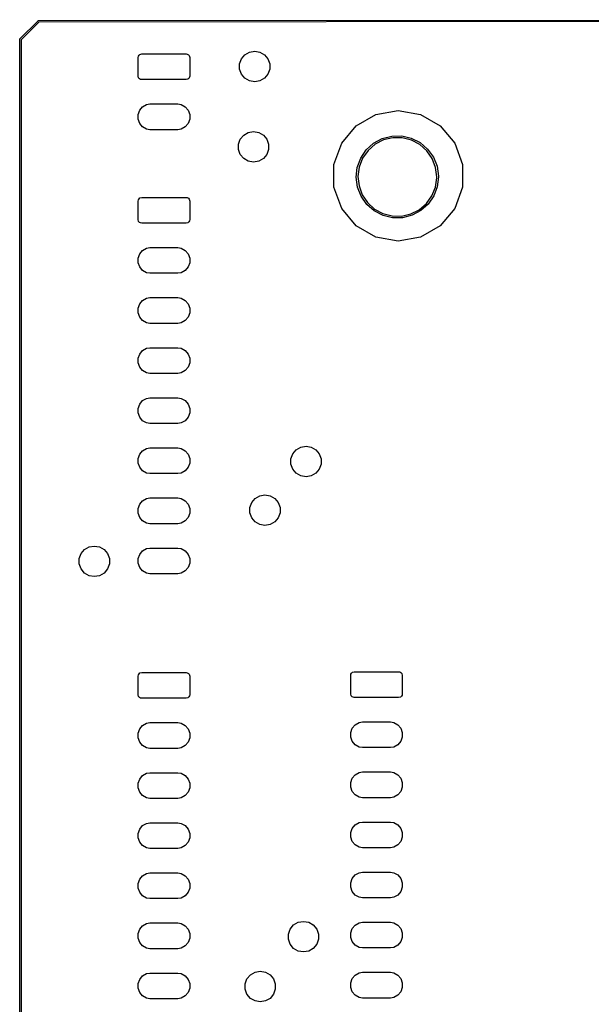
# Model space of a CAD drawing. Extents: x 81 to 161, y -172 to -32.
# Tile 2 of 3: x 81 to 121, y -101 to -32. Entities that reach past the tile are written whole.
import ezdxf

# ---------------------------------------------------------------- set-up
doc = ezdxf.new("R2010")
doc.units = 0
doc.header["$MEASUREMENT"] = 0
doc.layers.add('BLACK', color=7, linetype='CONTINUOUS')

msp = doc.modelspace()

# ---------------------------------------------------------------- linework, layer by layer
at = {"layer": 'BLACK', "linetype": 'CONTINUOUS'}
for p, q in [((81.5002, -33.2371), (82.7671, -31.9702)), ((82.8247, -32.054), (81.584, -33.2947)), ((82.7671, -31.9702), (82.7713, -31.9651)), ((82.7713, -31.9651), (82.7771, -31.9618)), ((82.7771, -31.9618), (82.7825, -31.958)), ((82.7825, -31.958), (82.7847, -31.9574)), ((82.7847, -31.9574), (82.7866, -31.9563)), ((82.7866, -31.9563), (82.7931, -31.9551)), ((82.7931, -31.9551), (82.7996, -31.9534)), ((82.7996, -31.9534), (82.8062, -31.954)), ((82.8062, -31.954), (160.081, -31.8905)), ((160.063, -31.9905), (82.8247, -32.054)), ((81.4834, -33.2696), (81.4851, -33.2632)), ((81.484, -33.2762), (81.4834, -33.2696)), ((81.484, -170.813), (81.484, -33.2762)), ((81.4851, -33.2632), (81.4863, -33.2566)), ((81.4863, -33.2566), (81.4874, -33.2547)), ((81.4874, -33.2547), (81.488, -33.2525)), ((81.488, -33.2525), (81.4918, -33.2471)), ((81.4918, -33.2471), (81.4951, -33.2414)), ((81.4951, -33.2414), (81.5002, -33.2371)), ((81.584, -33.2947), (81.584, -170.794)), ((89.7821, -34.4435), (89.8255, -34.3683)), ((89.8255, -34.3683), (89.892, -34.3125)), ((89.892, -34.3125), (90.017, -34.279)), ((90.017, -34.279), (93.117, -34.279)), ((93.117, -34.279), (93.2025, -34.2941)), ((93.2025, -34.2941), (93.2777, -34.3375)), ((93.2777, -34.3375), (93.3335, -34.404)), ((96.9834, -34.625), (97.2222, -34.3403)), ((97.2222, -34.3403), (97.544, -34.1545)), ((97.544, -34.1545), (97.91, -34.09)), ((97.91, -34.09), (98.276, -34.1545)), ((98.276, -34.1545), (98.5978, -34.3403)), ((98.5978, -34.3403), (98.8366, -34.625)), ((89.767, -34.529), (89.7821, -34.4435)), ((89.767, -35.829), (89.767, -34.529)), ((93.3335, -34.404), (93.367, -34.529)), ((93.367, -34.529), (93.367, -35.829)), ((96.8563, -34.9742), (96.9834, -34.625)), ((96.8563, -35.3458), (96.8563, -34.9742)), ((98.8366, -34.625), (98.9637, -34.9742)), ((98.9637, -34.9742), (98.9637, -35.3458)), ((96.9834, -35.695), (96.8563, -35.3458)), ((97.2222, -35.9797), (96.9834, -35.695)), ((98.8366, -35.695), (98.5978, -35.9797)), ((98.9637, -35.3458), (98.8366, -35.695)), ((89.8005, -35.954), (89.767, -35.829)), ((89.8563, -36.0205), (89.8005, -35.954)), ((89.9315, -36.0639), (89.8563, -36.0205)), ((90.017, -36.079), (89.9315, -36.0639)), ((93.117, -36.079), (90.017, -36.079)), ((93.242, -36.0455), (93.117, -36.079)), ((93.3085, -35.9897), (93.242, -36.0455)), ((93.3519, -35.9145), (93.3085, -35.9897)), ((93.367, -35.829), (93.3519, -35.9145)), ((97.544, -36.1655), (97.2222, -35.9797)), ((97.91, -36.23), (97.544, -36.1655)), ((98.276, -36.1655), (97.91, -36.23)), ((98.5978, -35.9797), (98.276, -36.1655)), ((90.0796, -37.9789), (90.3544, -37.8202)), ((90.3544, -37.8202), (90.5883, -37.779)), ((90.5883, -37.779), (92.5457, -37.779)), ((92.5457, -37.779), (92.7796, -37.8202)), ((92.7796, -37.8202), (93.0544, -37.9789)), ((89.767, -38.5203), (89.8756, -38.2221)), ((89.767, -38.8377), (89.767, -38.5203)), ((89.8756, -38.2221), (90.0796, -37.9789)), ((93.0544, -37.9789), (93.2584, -38.2221)), ((93.2584, -38.2221), (93.367, -38.5203)), ((93.367, -38.5203), (93.367, -38.8377)), ((105.013, -39.2986), (106.387, -38.5052)), ((106.387, -38.5052), (107.95, -38.2296)), ((107.95, -38.2296), (109.513, -38.5052)), ((109.513, -38.5052), (110.887, -39.2986)), ((89.8756, -39.1359), (89.767, -38.8377)), ((90.0796, -39.3791), (89.8756, -39.1359)), ((93.2584, -39.1359), (93.0544, -39.3791)), ((93.367, -38.8377), (93.2584, -39.1359)), ((90.3544, -39.5378), (90.0796, -39.3791)), ((90.5883, -39.579), (90.3544, -39.5378)), ((92.5457, -39.579), (90.5883, -39.579)), ((92.7796, -39.5378), (92.5457, -39.579)), ((93.0544, -39.3791), (92.7796, -39.5378)), ((97.1422, -39.9503), (97.464, -39.7645)), ((97.464, -39.7645), (97.83, -39.7)), ((97.83, -39.7), (98.196, -39.7645)), ((98.196, -39.7645), (98.5178, -39.9503)), ((103.993, -40.5143), (105.013, -39.2986)), ((110.887, -39.2986), (111.907, -40.5143)), ((96.7763, -40.5842), (96.9034, -40.235)), ((96.7763, -40.9558), (96.7763, -40.5842)), ((96.9034, -40.235), (97.1422, -39.9503)), ((98.5178, -39.9503), (98.7566, -40.235)), ((98.7566, -40.235), (98.8837, -40.5842)), ((98.8837, -40.5842), (98.8837, -40.9558)), ((103.45, -42.0055), (103.993, -40.5143)), ((105.71, -40.9951), (106.221, -40.5301)), ((106.338, -40.595), (105.839, -41.0302)), ((106.221, -40.5301), (106.828, -40.2004)), ((106.926, -40.2913), (106.338, -40.595)), ((106.828, -40.2004), (107.496, -40.0251)), ((107.57, -40.1368), (106.926, -40.2913)), ((107.496, -40.0251), (108.187, -40.0143)), ((108.232, -40.1402), (107.57, -40.1368)), ((108.187, -40.0143), (108.861, -40.1685)), ((108.874, -40.3015), (108.232, -40.1402)), ((108.861, -40.1685), (109.478, -40.4789)), ((109.459, -40.6113), (108.874, -40.3015)), ((109.478, -40.4789), (110.003, -40.9276)), ((111.907, -40.5143), (112.45, -42.0055)), ((96.9034, -41.305), (96.7763, -40.9558)), ((98.8837, -40.9558), (98.7566, -41.305)), ((105.324, -41.5686), (105.71, -40.9951)), ((105.839, -41.0302), (105.458, -41.5719)), ((109.953, -41.0518), (109.459, -40.6113)), ((110.328, -41.5974), (109.953, -41.0518)), ((110.003, -40.9276), (110.406, -41.4887)), ((97.1422, -41.5897), (96.9034, -41.305)), ((97.464, -41.7755), (97.1422, -41.5897)), ((97.83, -41.84), (97.464, -41.7755)), ((98.196, -41.7755), (97.83, -41.84)), ((98.5178, -41.5897), (98.196, -41.7755)), ((98.7566, -41.305), (98.5178, -41.5897)), ((105.087, -42.2174), (105.324, -41.5686)), ((105.458, -41.5719), (105.218, -42.1888)), ((110.562, -42.2167), (110.328, -41.5974)), ((110.406, -41.4887), (110.664, -42.1298)), ((103.45, -43.5925), (103.45, -42.0055)), ((105.011, -42.9041), (105.087, -42.2174)), ((105.218, -42.1888), (105.131, -42.8452)), ((110.642, -42.874), (110.562, -42.2167)), ((110.664, -42.1298), (110.761, -42.8138)), ((112.45, -42.0055), (112.45, -43.5925)), ((105.101, -43.5891), (105.011, -42.9041)), ((105.131, -42.8452), (105.204, -43.5032)), ((110.548, -43.5872), (110.641, -42.9317)), ((110.641, -42.9317), (110.642, -42.874)), ((110.762, -42.874), (110.679, -43.5599)), ((110.761, -42.8138), (110.762, -42.874)), ((103.993, -45.0837), (103.45, -43.5925)), ((105.352, -44.2329), (105.101, -43.5891)), ((105.204, -43.5032), (105.431, -44.125)), ((110.301, -44.2015), (110.548, -43.5872)), ((110.679, -43.5599), (110.435, -44.2062)), ((112.45, -43.5925), (111.907, -45.0837)), ((89.767, -44.562), (89.7821, -44.4765)), ((89.767, -45.862), (89.767, -44.562)), ((89.7821, -44.4765), (89.8255, -44.4013)), ((89.8255, -44.4013), (89.892, -44.3455)), ((89.892, -44.3455), (90.017, -44.312)), ((90.017, -44.312), (93.117, -44.312)), ((93.117, -44.312), (93.2025, -44.3271)), ((93.2025, -44.3271), (93.2777, -44.3705)), ((93.2777, -44.3705), (93.3335, -44.437)), ((93.3335, -44.437), (93.367, -44.562)), ((93.367, -44.562), (93.367, -45.862)), ((105.75, -44.7981), (105.352, -44.2329)), ((105.431, -44.125), (105.801, -44.6745)), ((105.801, -44.6745), (106.29, -45.1201)), ((109.915, -44.7392), (110.301, -44.2015)), ((110.435, -44.2062), (110.043, -44.7756)), ((105.013, -46.2994), (103.993, -45.0837)), ((106.27, -45.2523), (105.75, -44.7981)), ((106.884, -45.5692), (106.27, -45.2523)), ((106.29, -45.1201), (106.872, -45.436)), ((108.82, -45.4666), (109.411, -45.1692)), ((109.528, -45.2353), (108.917, -45.5586)), ((109.411, -45.1692), (109.915, -44.7392)), ((110.043, -44.7756), (109.528, -45.2353)), ((111.907, -45.0837), (110.887, -46.2994)), ((89.8005, -45.987), (89.767, -45.862)), ((89.8563, -46.0535), (89.8005, -45.987)), ((89.9315, -46.0969), (89.8563, -46.0535)), ((90.017, -46.112), (89.9315, -46.0969)), ((93.242, -46.0785), (93.117, -46.112)), ((93.3085, -46.0227), (93.242, -46.0785)), ((93.3519, -45.9475), (93.3085, -46.0227)), ((93.367, -45.862), (93.3519, -45.9475)), ((106.872, -45.436), (107.513, -45.604)), ((107.556, -45.7305), (106.884, -45.5692)), ((107.513, -45.604), (108.175, -45.6144)), ((108.247, -45.7269), (107.556, -45.7305)), ((108.175, -45.6144), (108.82, -45.4666)), ((108.917, -45.5586), (108.247, -45.7269)), ((93.117, -46.112), (90.017, -46.112)), ((106.387, -47.0928), (105.013, -46.2994)), ((110.887, -46.2994), (109.513, -47.0928)), ((107.95, -47.3684), (106.387, -47.0928)), ((109.513, -47.0928), (107.95, -47.3684)), ((89.8756, -48.2551), (90.0796, -48.0119)), ((90.0796, -48.0119), (90.3544, -47.8532)), ((90.3544, -47.8532), (90.5883, -47.812)), ((90.5883, -47.812), (92.5457, -47.812)), ((92.5457, -47.812), (92.7796, -47.8532)), ((92.7796, -47.8532), (93.0544, -48.0119)), ((93.0544, -48.0119), (93.2584, -48.2551)), ((89.767, -48.5533), (89.8756, -48.2551)), ((89.767, -48.8707), (89.767, -48.5533)), ((93.2584, -48.2551), (93.367, -48.5533)), ((93.367, -48.5533), (93.367, -48.8707)), ((89.8756, -49.1689), (89.767, -48.8707)), ((90.0796, -49.4121), (89.8756, -49.1689)), ((90.3544, -49.5708), (90.0796, -49.4121)), ((93.0544, -49.4121), (92.7796, -49.5708)), ((93.2584, -49.1689), (93.0544, -49.4121)), ((93.367, -48.8707), (93.2584, -49.1689)), ((90.5883, -49.612), (90.3544, -49.5708)), ((92.5457, -49.612), (90.5883, -49.612)), ((92.7796, -49.5708), (92.5457, -49.612)), ((89.8756, -51.7551), (90.0796, -51.5119)), ((90.0796, -51.5119), (90.3544, -51.3532)), ((90.3544, -51.3532), (90.5883, -51.312)), ((90.5883, -51.312), (92.5457, -51.312)), ((92.5457, -51.312), (92.7796, -51.3532)), ((92.7796, -51.3532), (93.0544, -51.5119)), ((93.0544, -51.5119), (93.2584, -51.7551)), ((89.767, -52.0533), (89.8756, -51.7551)), ((89.767, -52.3707), (89.767, -52.0533)), ((93.2584, -51.7551), (93.367, -52.0533)), ((93.367, -52.0533), (93.367, -52.3707)), ((89.8756, -52.6689), (89.767, -52.3707)), ((90.0796, -52.9121), (89.8756, -52.6689)), ((90.3544, -53.0708), (90.0796, -52.9121)), ((93.0544, -52.9121), (92.7796, -53.0708)), ((93.2584, -52.6689), (93.0544, -52.9121)), ((93.367, -52.3707), (93.2584, -52.6689)), ((90.5883, -53.112), (90.3544, -53.0708)), ((92.5457, -53.112), (90.5883, -53.112)), ((92.7796, -53.0708), (92.5457, -53.112)), ((89.8756, -55.2551), (90.0796, -55.0119)), ((90.0796, -55.0119), (90.3544, -54.8532)), ((90.3544, -54.8532), (90.5883, -54.812)), ((90.5883, -54.812), (92.5457, -54.812)), ((92.5457, -54.812), (92.7796, -54.8532)), ((92.7796, -54.8532), (93.0544, -55.0119)), ((93.0544, -55.0119), (93.2584, -55.2551)), ((89.767, -55.5533), (89.8756, -55.2551)), ((89.767, -55.8707), (89.767, -55.5533)), ((93.2584, -55.2551), (93.367, -55.5533)), ((93.367, -55.5533), (93.367, -55.8707)), ((89.8756, -56.1689), (89.767, -55.8707)), ((90.0796, -56.4121), (89.8756, -56.1689)), ((90.3544, -56.5708), (90.0796, -56.4121)), ((93.0544, -56.4121), (92.7796, -56.5708)), ((93.2584, -56.1689), (93.0544, -56.4121)), ((93.367, -55.8707), (93.2584, -56.1689)), ((90.5883, -56.612), (90.3544, -56.5708)), ((92.5457, -56.612), (90.5883, -56.612)), ((92.7796, -56.5708), (92.5457, -56.612)), ((90.0796, -58.5119), (90.3544, -58.3532)), ((90.3544, -58.3532), (90.5883, -58.312)), ((90.5883, -58.312), (92.5457, -58.312)), ((92.5457, -58.312), (92.7796, -58.3532)), ((92.7796, -58.3532), (93.0544, -58.5119)), ((89.767, -59.0533), (89.8756, -58.7551)), ((89.767, -59.3707), (89.767, -59.0533)), ((89.8756, -58.7551), (90.0796, -58.5119)), ((93.0544, -58.5119), (93.2584, -58.7551)), ((93.2584, -58.7551), (93.367, -59.0533)), ((93.367, -59.0533), (93.367, -59.3707)), ((89.8756, -59.6689), (89.767, -59.3707)), ((90.0796, -59.9121), (89.8756, -59.6689)), ((93.2584, -59.6689), (93.0544, -59.9121)), ((93.367, -59.3707), (93.2584, -59.6689)), ((90.3544, -60.0708), (90.0796, -59.9121)), ((90.5883, -60.112), (90.3544, -60.0708)), ((92.5457, -60.112), (90.5883, -60.112)), ((92.7796, -60.0708), (92.5457, -60.112)), ((93.0544, -59.9121), (92.7796, -60.0708)), ((90.0796, -62.0119), (90.3544, -61.8532)), ((90.3544, -61.8532), (90.5883, -61.812)), ((90.5883, -61.812), (92.5457, -61.812)), ((92.5457, -61.812), (92.7796, -61.8532)), ((92.7796, -61.8532), (93.0544, -62.0119)), ((100.812, -61.9403), (101.134, -61.7545)), ((101.134, -61.7545), (101.5, -61.69)), ((101.5, -61.69), (101.866, -61.7545)), ((101.866, -61.7545), (102.188, -61.9403)), ((89.767, -62.5533), (89.8756, -62.2551)), ((89.767, -62.8707), (89.767, -62.5533)), ((89.8756, -62.2551), (90.0796, -62.0119)), ((93.0544, -62.0119), (93.2584, -62.2551)), ((93.2584, -62.2551), (93.367, -62.5533)), ((93.367, -62.5533), (93.367, -62.8707)), ((100.446, -62.5742), (100.573, -62.225)), ((100.446, -62.9458), (100.446, -62.5742)), ((100.573, -62.225), (100.812, -61.9403)), ((102.188, -61.9403), (102.427, -62.225)), ((102.427, -62.225), (102.554, -62.5742)), ((102.554, -62.5742), (102.554, -62.9458)), ((89.8756, -63.1689), (89.767, -62.8707)), ((90.0796, -63.4121), (89.8756, -63.1689)), ((93.2584, -63.1689), (93.0544, -63.4121)), ((93.367, -62.8707), (93.2584, -63.1689)), ((100.573, -63.295), (100.446, -62.9458)), ((100.812, -63.5797), (100.573, -63.295)), ((102.427, -63.295), (102.188, -63.5797)), ((102.554, -62.9458), (102.427, -63.295)), ((90.3544, -63.5708), (90.0796, -63.4121)), ((90.5883, -63.612), (90.3544, -63.5708)), ((92.5457, -63.612), (90.5883, -63.612)), ((92.7796, -63.5708), (92.5457, -63.612)), ((93.0544, -63.4121), (92.7796, -63.5708)), ((101.134, -63.7655), (100.812, -63.5797)), ((101.5, -63.83), (101.134, -63.7655)), ((101.866, -63.7655), (101.5, -63.83)), ((102.188, -63.5797), (101.866, -63.7655)), ((90.0796, -65.5119), (90.3544, -65.3532)), ((90.3544, -65.3532), (90.5883, -65.312)), ((90.5883, -65.312), (92.5457, -65.312)), ((92.5457, -65.312), (92.7796, -65.3532)), ((92.7796, -65.3532), (93.0544, -65.5119)), ((97.7034, -65.625), (97.9422, -65.3403)), ((97.9422, -65.3403), (98.264, -65.1545)), ((98.264, -65.1545), (98.63, -65.09)), ((98.63, -65.09), (98.996, -65.1545)), ((98.996, -65.1545), (99.3178, -65.3403)), ((99.3178, -65.3403), (99.5566, -65.625)), ((89.767, -66.0533), (89.8756, -65.7551)), ((89.767, -66.3707), (89.767, -66.0533)), ((89.8756, -65.7551), (90.0796, -65.5119)), ((93.0544, -65.5119), (93.2584, -65.7551)), ((93.2584, -65.7551), (93.367, -66.0533)), ((93.367, -66.0533), (93.367, -66.3707)), ((97.5763, -65.9742), (97.7034, -65.625)), ((97.5763, -66.3458), (97.5763, -65.9742)), ((99.5566, -65.625), (99.6837, -65.9742)), ((99.6837, -65.9742), (99.6837, -66.3458)), ((89.8756, -66.6689), (89.767, -66.3707)), ((90.0796, -66.9121), (89.8756, -66.6689)), ((93.2584, -66.6689), (93.0544, -66.9121)), ((93.367, -66.3707), (93.2584, -66.6689)), ((97.7034, -66.695), (97.5763, -66.3458)), ((97.9422, -66.9797), (97.7034, -66.695)), ((99.5566, -66.695), (99.3178, -66.9797)), ((99.6837, -66.3458), (99.5566, -66.695)), ((90.3544, -67.0708), (90.0796, -66.9121)), ((90.5883, -67.112), (90.3544, -67.0708)), ((92.5457, -67.112), (90.5883, -67.112)), ((92.7796, -67.0708), (92.5457, -67.112)), ((93.0544, -66.9121), (92.7796, -67.0708)), ((98.264, -67.1655), (97.9422, -66.9797)), ((98.63, -67.23), (98.264, -67.1655)), ((98.996, -67.1655), (98.63, -67.23)), ((99.3178, -66.9797), (98.996, -67.1655)), ((86.0122, -68.9203), (86.334, -68.7345)), ((86.334, -68.7345), (86.7, -68.67)), ((86.7, -68.67), (87.066, -68.7345)), ((87.066, -68.7345), (87.3878, -68.9203)), ((85.6463, -69.5542), (85.7734, -69.205)), ((85.7734, -69.205), (86.0122, -68.9203)), ((87.3878, -68.9203), (87.6266, -69.205)), ((87.6266, -69.205), (87.7537, -69.5542)), ((89.767, -69.5533), (89.8756, -69.2551)), ((89.8756, -69.2551), (90.0796, -69.0119)), ((90.0796, -69.0119), (90.3544, -68.8532)), ((90.3544, -68.8532), (90.5883, -68.812)), ((90.5883, -68.812), (92.5457, -68.812)), ((92.5457, -68.812), (92.7796, -68.8532)), ((92.7796, -68.8532), (93.0544, -69.0119)), ((93.0544, -69.0119), (93.2584, -69.2551)), ((93.2584, -69.2551), (93.367, -69.5533)), ((85.6463, -69.9258), (85.6463, -69.5542)), ((85.7734, -70.275), (85.6463, -69.9258)), ((87.7537, -69.9258), (87.6266, -70.275)), ((87.7537, -69.5542), (87.7537, -69.9258)), ((89.767, -69.8707), (89.767, -69.5533)), ((89.8756, -70.1689), (89.767, -69.8707)), ((90.0796, -70.4121), (89.8756, -70.1689)), ((93.2584, -70.1689), (93.0544, -70.4121)), ((93.367, -69.8707), (93.2584, -70.1689)), ((93.367, -69.5533), (93.367, -69.8707)), ((86.0122, -70.5597), (85.7734, -70.275)), ((86.334, -70.7455), (86.0122, -70.5597)), ((86.7, -70.81), (86.334, -70.7455)), ((87.066, -70.7455), (86.7, -70.81)), ((87.3878, -70.5597), (87.066, -70.7455)), ((87.6266, -70.275), (87.3878, -70.5597)), ((90.3544, -70.5708), (90.0796, -70.4121)), ((90.5883, -70.612), (90.3544, -70.5708)), ((92.5457, -70.612), (90.5883, -70.612)), ((92.7796, -70.5708), (92.5457, -70.612)), ((93.0544, -70.4121), (92.7796, -70.5708)), ((89.767, -77.7603), (89.7821, -77.6748)), ((89.7821, -77.6748), (89.8255, -77.5996)), ((89.8255, -77.5996), (89.892, -77.5438)), ((89.892, -77.5438), (90.017, -77.5103)), ((90.017, -77.5103), (93.117, -77.5103)), ((93.117, -77.5103), (93.2025, -77.5254)), ((93.2025, -77.5254), (93.2777, -77.5688)), ((93.2777, -77.5688), (93.3335, -77.6353)), ((93.3335, -77.6353), (93.367, -77.7603)), ((104.626, -77.709), (104.641, -77.6235)), ((104.626, -79.009), (104.626, -77.709)), ((104.641, -77.6235), (104.684, -77.5483)), ((104.684, -77.5483), (104.751, -77.4925)), ((104.751, -77.4925), (104.876, -77.459)), ((104.876, -77.459), (107.976, -77.459)), ((107.976, -77.459), (108.062, -77.4741)), ((108.062, -77.4741), (108.137, -77.5175)), ((108.137, -77.5175), (108.193, -77.584)), ((108.193, -77.584), (108.226, -77.709)), ((108.226, -77.709), (108.226, -79.009)), ((89.767, -79.0603), (89.767, -77.7603)), ((93.367, -77.7603), (93.367, -79.0603)), ((89.8005, -79.1853), (89.767, -79.0603)), ((93.367, -79.0603), (93.3519, -79.1458)), ((104.659, -79.134), (104.626, -79.009)), ((108.211, -79.0945), (108.168, -79.1697)), ((108.226, -79.009), (108.211, -79.0945)), ((89.8563, -79.2518), (89.8005, -79.1853)), ((89.9315, -79.2952), (89.8563, -79.2518)), ((90.017, -79.3103), (89.9315, -79.2952)), ((93.117, -79.3103), (90.017, -79.3103)), ((93.242, -79.2768), (93.117, -79.3103)), ((93.3085, -79.221), (93.242, -79.2768)), ((93.3519, -79.1458), (93.3085, -79.221)), ((104.715, -79.2005), (104.659, -79.134)), ((104.79, -79.2439), (104.715, -79.2005)), ((104.876, -79.259), (104.79, -79.2439)), ((107.976, -79.259), (104.876, -79.259)), ((108.101, -79.2255), (107.976, -79.259)), ((108.168, -79.1697), (108.101, -79.2255)), ((90.0796, -81.2102), (90.3544, -81.0515)), ((90.3544, -81.0515), (90.5883, -81.0103)), ((90.5883, -81.0103), (92.5457, -81.0103)), ((92.5457, -81.0103), (92.7796, -81.0515)), ((92.7796, -81.0515), (93.0544, -81.2102)), ((104.735, -81.4021), (104.939, -81.1589)), ((104.939, -81.1589), (105.213, -81.0002)), ((105.213, -81.0002), (105.447, -80.959)), ((105.447, -80.959), (107.405, -80.959)), ((107.405, -80.959), (107.639, -81.0002)), ((107.639, -81.0002), (107.913, -81.1589)), ((107.913, -81.1589), (108.117, -81.4021)), ((89.767, -81.7516), (89.8756, -81.4533)), ((89.767, -82.069), (89.767, -81.7516)), ((89.8756, -81.4533), (90.0796, -81.2102)), ((93.0544, -81.2102), (93.2584, -81.4533)), ((93.2584, -81.4533), (93.367, -81.7516)), ((93.367, -81.7516), (93.367, -82.069)), ((104.626, -81.7003), (104.735, -81.4021)), ((104.626, -82.0177), (104.626, -81.7003)), ((108.117, -81.4021), (108.226, -81.7003)), ((108.226, -81.7003), (108.226, -82.0177)), ((89.8756, -82.3672), (89.767, -82.069)), ((90.0796, -82.6104), (89.8756, -82.3672)), ((93.2584, -82.3672), (93.0544, -82.6104)), ((93.367, -82.069), (93.2584, -82.3672)), ((104.735, -82.3159), (104.626, -82.0177)), ((104.939, -82.5591), (104.735, -82.3159)), ((105.213, -82.7178), (104.939, -82.5591)), ((107.913, -82.5591), (107.639, -82.7178)), ((108.117, -82.3159), (107.913, -82.5591)), ((108.226, -82.0177), (108.117, -82.3159)), ((90.3544, -82.769), (90.0796, -82.6104)), ((90.5883, -82.8103), (90.3544, -82.769)), ((92.5457, -82.8103), (90.5883, -82.8103)), ((92.7796, -82.769), (92.5457, -82.8103)), ((93.0544, -82.6104), (92.7796, -82.769)), ((105.447, -82.759), (105.213, -82.7178)), ((107.405, -82.759), (105.447, -82.759)), ((107.639, -82.7178), (107.405, -82.759)), ((90.0796, -84.7102), (90.3544, -84.5515)), ((90.3544, -84.5515), (90.5883, -84.5103)), ((90.5883, -84.5103), (92.5457, -84.5103)), ((92.5457, -84.5103), (92.7796, -84.5515)), ((92.7796, -84.5515), (93.0544, -84.7102)), ((104.939, -84.6589), (105.213, -84.5002)), ((105.213, -84.5002), (105.447, -84.459)), ((105.447, -84.459), (107.405, -84.459)), ((107.405, -84.459), (107.639, -84.5002)), ((107.639, -84.5002), (107.913, -84.6589)), ((89.767, -85.2516), (89.8756, -84.9533)), ((89.767, -85.569), (89.767, -85.2516)), ((89.8756, -84.9533), (90.0796, -84.7102)), ((93.0544, -84.7102), (93.2584, -84.9533)), ((93.2584, -84.9533), (93.367, -85.2516)), ((93.367, -85.2516), (93.367, -85.569)), ((104.626, -85.2003), (104.735, -84.9021)), ((104.626, -85.5177), (104.626, -85.2003)), ((104.735, -84.9021), (104.939, -84.6589)), ((107.913, -84.6589), (108.117, -84.9021)), ((108.117, -84.9021), (108.226, -85.2003)), ((108.226, -85.2003), (108.226, -85.5177)), ((89.8756, -85.8672), (89.767, -85.569)), ((90.0796, -86.1104), (89.8756, -85.8672)), ((93.2584, -85.8672), (93.0544, -86.1104)), ((93.367, -85.569), (93.2584, -85.8672)), ((104.735, -85.8159), (104.626, -85.5177)), ((104.939, -86.0591), (104.735, -85.8159)), ((108.117, -85.8159), (107.913, -86.0591)), ((108.226, -85.5177), (108.117, -85.8159)), ((90.3544, -86.269), (90.0796, -86.1104)), ((90.5883, -86.3103), (90.3544, -86.269)), ((92.5457, -86.3103), (90.5883, -86.3103)), ((92.7796, -86.269), (92.5457, -86.3103)), ((93.0544, -86.1104), (92.7796, -86.269)), ((105.213, -86.2178), (104.939, -86.0591)), ((105.447, -86.259), (105.213, -86.2178)), ((107.405, -86.259), (105.447, -86.259)), ((107.639, -86.2178), (107.405, -86.259)), ((107.913, -86.0591), (107.639, -86.2178)), ((90.0796, -88.2102), (90.3544, -88.0515)), ((90.3544, -88.0515), (90.5883, -88.0103)), ((90.5883, -88.0103), (92.5457, -88.0103)), ((92.5457, -88.0103), (92.7796, -88.0515)), ((92.7796, -88.0515), (93.0544, -88.2102)), ((104.939, -88.1589), (105.213, -88.0002)), ((105.213, -88.0002), (105.447, -87.959)), ((105.447, -87.959), (107.405, -87.959)), ((107.405, -87.959), (107.639, -88.0002)), ((107.639, -88.0002), (107.913, -88.1589)), ((89.767, -88.7516), (89.8756, -88.4533)), ((89.767, -89.069), (89.767, -88.7516)), ((89.8756, -88.4533), (90.0796, -88.2102)), ((93.0544, -88.2102), (93.2584, -88.4533)), ((93.2584, -88.4533), (93.367, -88.7516)), ((93.367, -88.7516), (93.367, -89.069)), ((104.626, -88.7003), (104.735, -88.4021)), ((104.626, -89.0177), (104.626, -88.7003)), ((104.735, -88.4021), (104.939, -88.1589)), ((107.913, -88.1589), (108.117, -88.4021)), ((108.117, -88.4021), (108.226, -88.7003)), ((108.226, -88.7003), (108.226, -89.0177)), ((89.8756, -89.3672), (89.767, -89.069)), ((90.0796, -89.6104), (89.8756, -89.3672)), ((93.2584, -89.3672), (93.0544, -89.6104)), ((93.367, -89.069), (93.2584, -89.3672)), ((104.735, -89.3159), (104.626, -89.0177)), ((104.939, -89.5591), (104.735, -89.3159)), ((108.117, -89.3159), (107.913, -89.5591)), ((108.226, -89.0177), (108.117, -89.3159)), ((90.3544, -89.769), (90.0796, -89.6104)), ((90.5883, -89.8103), (90.3544, -89.769)), ((92.5457, -89.8103), (90.5883, -89.8103)), ((92.7796, -89.769), (92.5457, -89.8103)), ((93.0544, -89.6104), (92.7796, -89.769)), ((105.213, -89.7178), (104.939, -89.5591)), ((105.447, -89.759), (105.213, -89.7178)), ((107.405, -89.759), (105.447, -89.759)), ((107.639, -89.7178), (107.405, -89.759)), ((107.913, -89.5591), (107.639, -89.7178)), ((90.3544, -91.5515), (90.5883, -91.5103)), ((90.5883, -91.5103), (92.5457, -91.5103)), ((92.5457, -91.5103), (92.7796, -91.5515)), ((104.939, -91.6589), (105.213, -91.5002)), ((105.213, -91.5002), (105.447, -91.459)), ((105.447, -91.459), (107.405, -91.459)), ((107.405, -91.459), (107.639, -91.5002)), ((107.639, -91.5002), (107.913, -91.6589)), ((89.767, -92.2516), (89.8756, -91.9533)), ((89.8756, -91.9533), (90.0796, -91.7102)), ((90.0796, -91.7102), (90.3544, -91.5515)), ((92.7796, -91.5515), (93.0544, -91.7102)), ((93.0544, -91.7102), (93.2584, -91.9533)), ((93.2584, -91.9533), (93.367, -92.2516)), ((104.626, -92.2003), (104.735, -91.9021)), ((104.735, -91.9021), (104.939, -91.6589)), ((107.913, -91.6589), (108.117, -91.9021)), ((108.117, -91.9021), (108.226, -92.2003)), ((89.767, -92.569), (89.767, -92.2516)), ((89.8756, -92.8672), (89.767, -92.569)), ((90.0796, -93.1104), (89.8756, -92.8672)), ((93.2584, -92.8672), (93.0544, -93.1104)), ((93.367, -92.569), (93.2584, -92.8672)), ((93.367, -92.2516), (93.367, -92.569)), ((104.626, -92.5177), (104.626, -92.2003)), ((104.735, -92.8159), (104.626, -92.5177)), ((104.939, -93.0591), (104.735, -92.8159)), ((108.117, -92.8159), (107.913, -93.0591)), ((108.226, -92.5177), (108.117, -92.8159)), ((108.226, -92.2003), (108.226, -92.5177)), ((90.3544, -93.269), (90.0796, -93.1104)), ((90.5883, -93.3103), (90.3544, -93.269)), ((92.5457, -93.3103), (90.5883, -93.3103)), ((92.7796, -93.269), (92.5457, -93.3103)), ((93.0544, -93.1104), (92.7796, -93.269)), ((105.213, -93.2178), (104.939, -93.0591)), ((105.447, -93.259), (105.213, -93.2178)), ((107.405, -93.259), (105.447, -93.259)), ((107.639, -93.2178), (107.405, -93.259)), ((107.913, -93.0591), (107.639, -93.2178)), ((100.954, -94.9645), (101.32, -94.9)), ((101.32, -94.9), (101.686, -94.9645)), ((89.767, -95.7516), (89.8756, -95.4533)), ((89.8756, -95.4533), (90.0796, -95.2102)), ((90.0796, -95.2102), (90.3544, -95.0515)), ((90.3544, -95.0515), (90.5883, -95.0103)), ((90.5883, -95.0103), (92.5457, -95.0103)), ((92.5457, -95.0103), (92.7796, -95.0515)), ((92.7796, -95.0515), (93.0544, -95.2102)), ((93.0544, -95.2102), (93.2584, -95.4533)), ((93.2584, -95.4533), (93.367, -95.7516)), ((100.266, -95.7842), (100.393, -95.435)), ((100.393, -95.435), (100.632, -95.1503)), ((100.632, -95.1503), (100.954, -94.9645)), ((101.686, -94.9645), (102.008, -95.1503)), ((102.008, -95.1503), (102.247, -95.435)), ((102.247, -95.435), (102.374, -95.7842)), ((104.626, -95.7003), (104.735, -95.4021)), ((104.735, -95.4021), (104.939, -95.1589)), ((104.939, -95.1589), (105.213, -95.0002)), ((105.213, -95.0002), (105.447, -94.959)), ((105.447, -94.959), (107.405, -94.959)), ((107.405, -94.959), (107.639, -95.0002)), ((107.639, -95.0002), (107.913, -95.1589)), ((107.913, -95.1589), (108.117, -95.4021)), ((108.117, -95.4021), (108.226, -95.7003)), ((89.767, -96.069), (89.767, -95.7516)), ((89.8756, -96.3672), (89.767, -96.069)), ((93.367, -96.069), (93.2584, -96.3672)), ((93.367, -95.7516), (93.367, -96.069)), ((100.266, -96.1558), (100.266, -95.7842)), ((100.393, -96.505), (100.266, -96.1558)), ((102.374, -96.1558), (102.247, -96.505)), ((102.374, -95.7842), (102.374, -96.1558)), ((104.626, -96.0177), (104.626, -95.7003)), ((104.735, -96.3159), (104.626, -96.0177)), ((104.939, -96.5591), (104.735, -96.3159)), ((108.117, -96.3159), (107.913, -96.5591)), ((108.226, -96.0177), (108.117, -96.3159)), ((108.226, -95.7003), (108.226, -96.0177)), ((90.0796, -96.6104), (89.8756, -96.3672)), ((90.3544, -96.769), (90.0796, -96.6104)), ((90.5883, -96.8103), (90.3544, -96.769)), ((92.5457, -96.8103), (90.5883, -96.8103)), ((92.7796, -96.769), (92.5457, -96.8103)), ((93.0544, -96.6104), (92.7796, -96.769)), ((93.2584, -96.3672), (93.0544, -96.6104)), ((100.632, -96.7897), (100.393, -96.505)), ((100.954, -96.9755), (100.632, -96.7897)), ((101.32, -97.04), (100.954, -96.9755)), ((101.686, -96.9755), (101.32, -97.04)), ((102.008, -96.7897), (101.686, -96.9755)), ((102.247, -96.505), (102.008, -96.7897)), ((105.213, -96.7178), (104.939, -96.5591)), ((105.447, -96.759), (105.213, -96.7178)), ((107.405, -96.759), (105.447, -96.759)), ((107.639, -96.7178), (107.405, -96.759)), ((107.913, -96.5591), (107.639, -96.7178)), ((97.934, -98.4545), (98.3, -98.39)), ((98.3, -98.39), (98.666, -98.4545)), ((89.767, -99.2516), (89.8756, -98.9533)), ((89.8756, -98.9533), (90.0796, -98.7102)), ((90.0796, -98.7102), (90.3544, -98.5515)), ((90.3544, -98.5515), (90.5883, -98.5103)), ((90.5883, -98.5103), (92.5457, -98.5103)), ((92.5457, -98.5103), (92.7796, -98.5515)), ((92.7796, -98.5515), (93.0544, -98.7102)), ((93.0544, -98.7102), (93.2584, -98.9533)), ((93.2584, -98.9533), (93.367, -99.2516)), ((97.2463, -99.2742), (97.3734, -98.925)), ((97.3734, -98.925), (97.6122, -98.6403)), ((97.6122, -98.6403), (97.934, -98.4545)), ((98.666, -98.4545), (98.9878, -98.6403)), ((98.9878, -98.6403), (99.2266, -98.925)), ((99.2266, -98.925), (99.3537, -99.2742)), ((104.626, -99.2003), (104.735, -98.9021)), ((104.735, -98.9021), (104.939, -98.6589)), ((104.939, -98.6589), (105.213, -98.5002)), ((105.213, -98.5002), (105.447, -98.459)), ((105.447, -98.459), (107.405, -98.459)), ((107.405, -98.459), (107.639, -98.5002)), ((107.639, -98.5002), (107.913, -98.6589)), ((107.913, -98.6589), (108.117, -98.9021)), ((108.117, -98.9021), (108.226, -99.2003)), ((89.767, -99.569), (89.767, -99.2516)), ((89.8756, -99.8672), (89.767, -99.569)), ((93.367, -99.569), (93.2584, -99.8672)), ((93.367, -99.2516), (93.367, -99.569)), ((97.2463, -99.6458), (97.2463, -99.2742)), ((97.3734, -99.995), (97.2463, -99.6458)), ((99.3537, -99.6458), (99.2266, -99.995)), ((99.3537, -99.2742), (99.3537, -99.6458)), ((104.626, -99.5177), (104.626, -99.2003)), ((104.735, -99.8159), (104.626, -99.5177)), ((108.226, -99.5177), (108.117, -99.8159)), ((108.226, -99.2003), (108.226, -99.5177)), ((90.0796, -100.11), (89.8756, -99.8672)), ((90.3544, -100.269), (90.0796, -100.11)), ((90.5883, -100.31), (90.3544, -100.269)), ((92.5457, -100.31), (90.5883, -100.31)), ((92.7796, -100.269), (92.5457, -100.31)), ((93.0544, -100.11), (92.7796, -100.269)), ((93.2584, -99.8672), (93.0544, -100.11)), ((97.6122, -100.28), (97.3734, -99.995)), ((97.934, -100.465), (97.6122, -100.28)), ((98.9878, -100.28), (98.666, -100.465)), ((99.2266, -99.995), (98.9878, -100.28)), ((104.939, -100.059), (104.735, -99.8159)), ((105.213, -100.218), (104.939, -100.059)), ((105.447, -100.259), (105.213, -100.218)), ((107.405, -100.259), (105.447, -100.259)), ((107.639, -100.218), (107.405, -100.259)), ((107.913, -100.059), (107.639, -100.218)), ((108.117, -99.8159), (107.913, -100.059)), ((98.3, -100.53), (97.934, -100.465)), ((98.666, -100.465), (98.3, -100.53))]:
    msp.add_line(p, q, dxfattribs=at)

doc.saveas('drawing.dxf')
